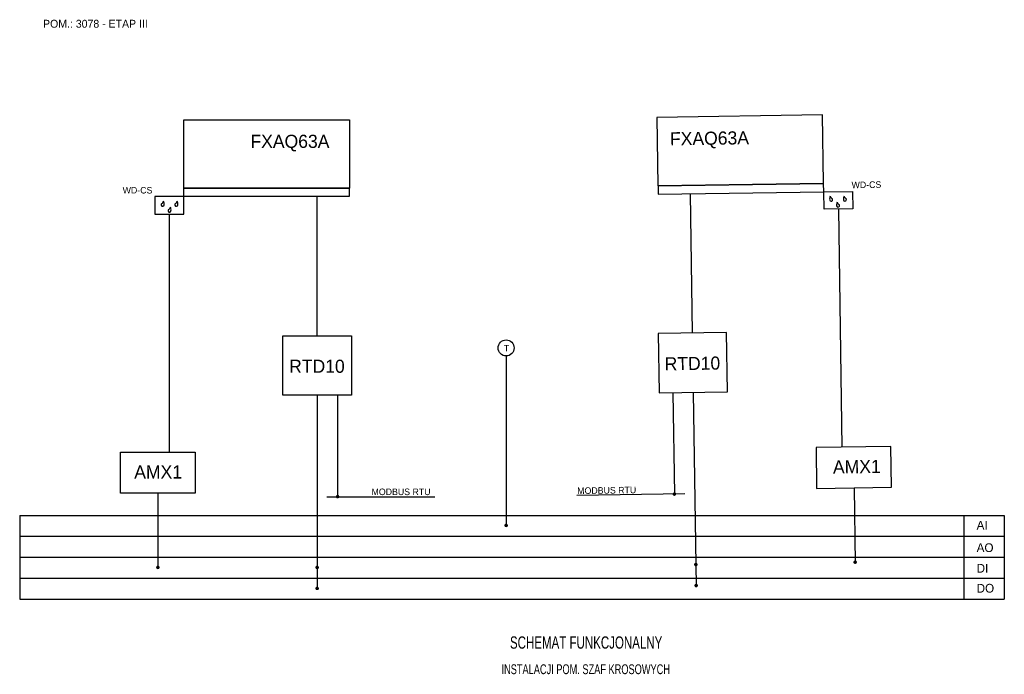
# Model space of a CAD drawing. Extents: x 14 to 294, y 3 to 190.
import ezdxf
from ezdxf.enums import TextEntityAlignment as Align

# ---------------------------------------------------------------- set-up
doc = ezdxf.new("R2010")
doc.units = 0
doc.header["$LTSCALE"] = 12
doc.header["$MEASUREMENT"] = 0
doc.linetypes.add('DASHDOT', pattern=[1, 0.5, -0.25, 0, -0.25])
doc.linetypes.add('SOLID', pattern=[0])
for name, color, linetype in [('KONTUR', 7, 'CONTINUOUS'), ('OPISY', 3, 'CONTINUOUS'), ('OSIE', 2, 'DASHDOT'), ('WYMIARY', 1, 'CONTINUOUS')]:
    doc.layers.add(name, color=color, linetype=linetype)
doc.styles.add('POLSKIS', font='POLSKIS')

msp = doc.modelspace()

# ---------------------------------------------------------------- linework, layer by layer
at = {"layer": 'KONTUR'}
for p, q in [((13.95, 48.7), (293.93, 48.7)), ((293.93, 48.7), (293.93, 24.82)), ((13.95, 42.73), (293.93, 42.73)), ((13.95, 36.76), (293.93, 36.76)), ((13.95, 30.79), (293.93, 30.79)), ((13.95, 24.82), (293.93, 24.82))]:
    msp.add_line(p, q, dxfattribs=at)
at = {"layer": 'KONTUR', "linetype": 'Continuous'}
msp.add_line((282.39, 48.74), (282.39, 24.8), dxfattribs=at)
at = {"layer": 'KONTUR', "linetype": 'SOLID'}
for points in [[(242.26, 162.56), (195.09, 161.85), (195.38, 142.4), (242.55, 143.1)], [(60.59, 161.2), (107.76, 161.2), (107.76, 141.74), (60.59, 141.74)], [(242.55, 143.1), (195.46, 142.4), (195.5, 139.99), (242.58, 140.69)], [(60.59, 141.74), (107.68, 141.74), (107.68, 139.33), (60.59, 139.33)], [(242.58, 140.69), (250.77, 140.81), (250.84, 135.86), (242.66, 135.74)], [(60.59, 139.33), (52.4, 139.33), (52.4, 134.37), (60.59, 134.37)], [(88.79, 99.75), (108.27, 99.75), (108.27, 82.85), (88.79, 82.85)], [(214.98, 100.7), (195.5, 100.4), (195.75, 83.51), (215.23, 83.8)], [(261.65, 68.29), (240.39, 67.98), (240.57, 56.37), (261.83, 56.68)], [(42.6, 66.65), (63.86, 66.65), (63.86, 55.04), (42.6, 55.04)]]:
    msp.add_lwpolyline(points, close=True, dxfattribs=at)
at = {"layer": 'KONTUR', "color": 1, "const_width": 0.5}
for points in [[(104.09, 54.01, 1), (104.59, 54.01, 1)], [(200.37, 54.74, -1), (199.87, 54.73, -1)], [(152.02, 45.83, 1), (152.52, 45.83, 1)], [(52.99, 33.89, 1), (53.49, 33.89, 1)], [(98.28, 33.89, 1), (98.78, 33.89, 1)], [(206.47, 34.7, -1), (205.97, 34.7, -1)], [(251.76, 35.38, -1), (251.26, 35.38, -1)], [(98.28, 27.92, 1), (98.78, 27.92, 1)], [(206.56, 28.73, -1), (206.06, 28.73, -1)]]:
    msp.add_lwpolyline(points, format="xyb", close=True, dxfattribs=at)
at = {"layer": 'KONTUR', "linetype": 'SOLID'}
for centre, radius, start, end in [((54.6, 137.03), 0.424, 125.8724, 353.4308), ((53.56, 138.46), 1.35, 305.8724, 341.8697), ((53.08, 137.2), 1.95, 353.4308, 25.6448), ((58.49, 137.03), 0.424, 125.8724, 353.4308), ((57.46, 138.46), 1.35, 305.8724, 341.8697), ((56.98, 137.2), 1.95, 353.4308, 25.6448), ((246.22, 138.62), 1.95, 155.2135, 187.4275), ((244.71, 138.42), 0.424, 187.4275, 54.9858), ((245.73, 139.87), 1.35, 198.9885, 234.9858), ((248.19, 136.94), 1.95, 155.2135, 187.4275), ((247.7, 138.2), 1.35, 198.9885, 234.9858), ((250.12, 138.68), 1.95, 155.2135, 187.4275), ((248.61, 138.48), 0.424, 187.4275, 54.9858), ((249.62, 139.93), 1.35, 198.9885, 234.9858), ((56.54, 135.32), 0.424, 125.8724, 353.4308), ((55.51, 136.76), 1.35, 305.8724, 341.8697), ((55.03, 135.5), 1.95, 353.4308, 25.6448), ((246.68, 136.75), 0.424, 187.4275, 54.9858)]:
    msp.add_arc(centre, radius, start, end, dxfattribs=at)
at = {"layer": 'OSIE', "color": 7, "linetype": 'Continuous'}
msp.add_circle((152.27, 96.29), 2.28, dxfattribs=at)
at = {"layer": 'WYMIARY', "color": 215, "linetype": 'SOLID', "true_color": 0xa953a0}
for p, q in [((205.24, 100.55), (204.65, 140.12)), ((98.53, 99.75), (98.53, 139.33))]:
    msp.add_line(p, q, dxfattribs=at)
at = {"layer": 'WYMIARY', "linetype": 'SOLID'}
for p, q in [((246.75, 135.8), (247.76, 68.09)), ((56.49, 134.37), (56.49, 66.65)), ((98.53, 82.85), (98.53, 27.7)), ((104.33, 82.85), (104.33, 54)), ((199.69, 83.57), (200.12, 54.72)), ((205.49, 83.65), (206.32, 28.51)), ((251.2, 56.52), (251.52, 35.13)), ((53.23, 55.04), (53.23, 33.65))]:
    msp.add_line(p, q, dxfattribs=at)
at = {"layer": 'WYMIARY', "linetype": 'Continuous'}
msp.add_line((152.27, 94.01), (152.27, 45.82), dxfattribs=at)
at = {"layer": 'WYMIARY', "color": 114, "linetype": 'SOLID', "true_color": 0x139b48}
for p, q in [((101.33, 54), (132.03, 54)), ((203.13, 54.77), (172.42, 54.31))]:
    msp.add_line(p, q, dxfattribs=at)
at = {"layer": 'WYMIARY'}
for p, q in [((13.95, 48.7), (13.95, 42.73)), ((13.95, 42.73), (13.95, 36.76)), ((13.95, 36.76), (13.95, 30.79)), ((13.95, 30.79), (13.95, 24.82))]:
    msp.add_line(p, q, dxfattribs=at)

# ---------------------------------------------------------------- texts
at = {"layer": 'KONTUR', "style": 'POLSKIS'}
msp.add_text('POM.: 3078 - ETAP III', height=2.2388, dxfattribs=at).set_placement((20.59, 187.37))
at = {"layer": 'KONTUR', "color": 4, "style": 'POLSKIS'}
for s, p in [('FXAQ63A', (79.56, 153.19)), ('RTD10', (90.57, 89.23)), ('AMX1', (46.52, 59.17))]:
    msp.add_text(s, height=3.731, dxfattribs=at).set_placement(p)
for s, p in [('FXAQ63A', (198.89, 153.9)), ('RTD10', (197.37, 89.91)), ('AMX1', (245.23, 60.56))]:
    msp.add_text(s, height=3.731, rotation=0.8582, dxfattribs=at).set_placement(p)
at = {"layer": 'KONTUR', "color": 3, "style": 'POLSKIS'}
for s, p in [('WD-CS', (250.51, 141.71)), ('MODBUS RTU', (172.5, 54.75))]:
    msp.add_text(s, height=1.866, rotation=0.8582, dxfattribs=at).set_placement(p)
for s, height, p in [('WD-CS', 1.866, (43.23, 140.22)), ('T', 1.87, (151.62, 95.31)), ('MODBUS RTU', 1.866, (114, 54.45))]:
    msp.add_text(s, height=height, dxfattribs=at).set_placement(p)
at = {"layer": 'OPISY', "style": 'POLSKIS'}
for s, p in [('AI', (286.06, 44.63)), ('AO', (286.06, 38.26)), ('DI', (286.06, 32.41)), ('DO', (286.06, 26.72))]:
    msp.add_text(s, height=2.487, dxfattribs=at).set_placement(p)
at = {"layer": 'OPISY', "color": 4, "style": 'POLSKIS', "width": 0.7}
for s, height, p in [('SCHEMAT FUNKCJONALNY', 3.5, (175.02, 10.78)), ('INSTALACJI POM. SZAF KROSOWYCH', 2.8, (174.91, 3.54))]:
    msp.add_text(s, height=height, dxfattribs=at).set_placement(p, align=Align.CENTER)

doc.saveas('drawing.dxf')
